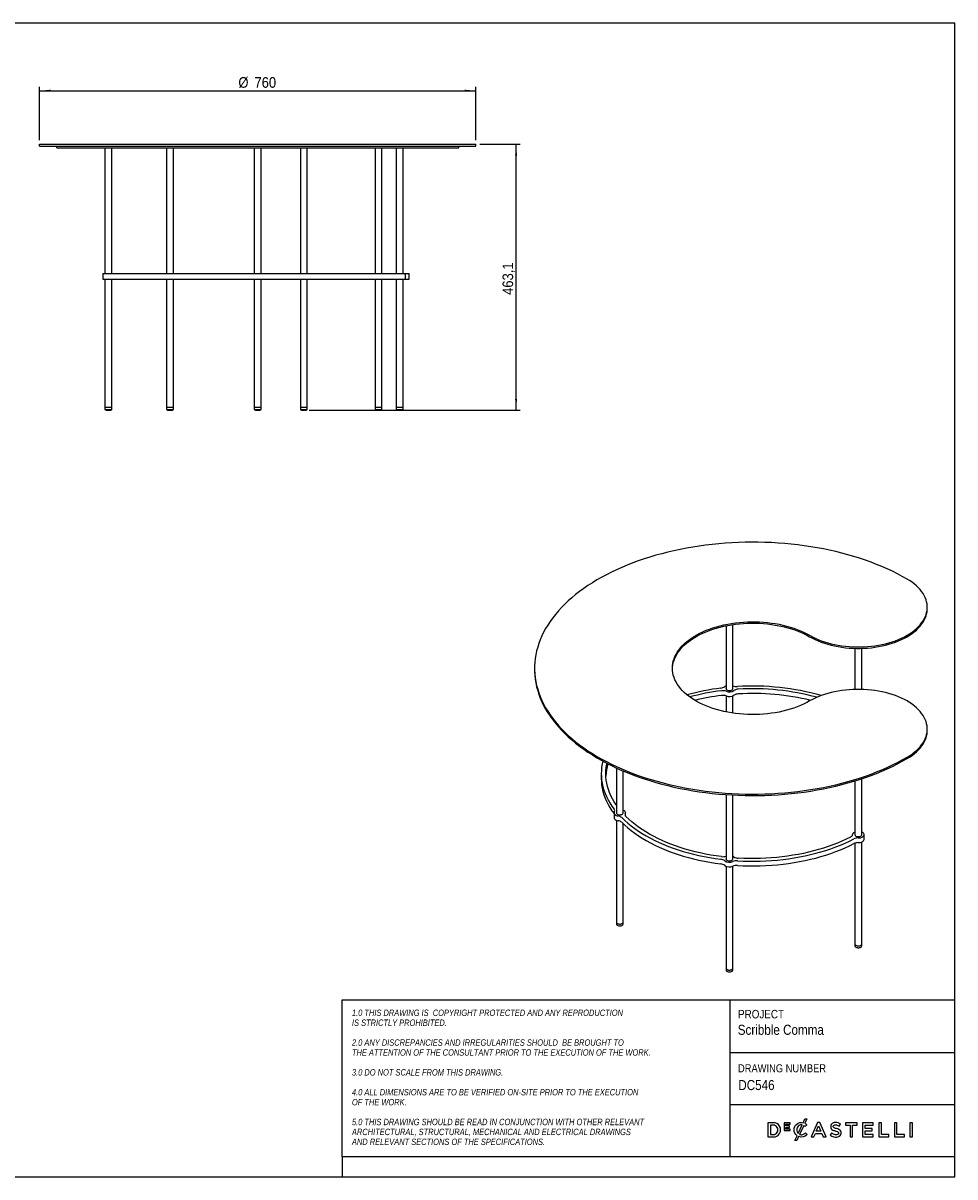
# Model space of a CAD drawing. Header units: millimetres. Extents: x 35 to 2905, y 35 to 2044.
# Tile 2 of 2: x 1282 to 2905, y 35 to 2044. Entities that reach past the tile are written whole.
import ezdxf

# ---------------------------------------------------------------- set-up
doc = ezdxf.new("R2010")
doc.units = ezdxf.units.MM
doc.header["$LTSCALE"] = 7
doc.linetypes.add('SLD-Solido', pattern=[0])
for name, color, linetype in [('NOTE', 3, 'SLD-Solido'), ('QUOTE', 1, 'SLD-Solido'), ('SCHIZZI', 9, 'Continuous')]:
    doc.layers.add(name, color=color, linetype=linetype)
doc.styles.add('SLDTEXTSTYLE0', font='GOTHIC.TTF', dxfattribs={"width": 0.86735})
doc.styles.add('SLDTEXTSTYLE1', font='GOTHICI.TTF', dxfattribs={"width": 0.86735})
doc.styles.add('SLDTEXTSTYLE3', font='GOTHIC.TTF', dxfattribs={"width": 0.913})
doc.dimstyles.new('SLDDIMSTYLE1', dxfattribs={"dimtxt": 18.520833, "dimasz": 19.6, "dimexe": 0, "dimexo": 0.0625, "dimgap": 4.630208, "dimtad": 1, "dimdec": 1, "dimrnd": 1e-09, "dimzin": 12, "dimdsep": 46, "dimtxsty": 'SLDTEXTSTYLE3', "dimsah": 1, "dimcen": 0.09, "dimadec": 0, "dimazin": 3, "dimtfac": 1, "dimtdec": 1, "dimtofl": 0, "dimtmove": 0, "dimatfit": 3, "dimfxl": 1, "dimfrac": 2, "dimtolj": 1, "dimtzin": 12, "dimarcsym": 0})

# ---------------------------------------------------------------- blocks, each defined once
blk = doc.blocks.new('_D_7')
at = {"layer": 'QUOTE', "transparency": 16777216}
for p, q in [((2077.6, 1833), (2147.6, 1833)), ((2140.6, 1369.9), (2140.6, 1833)), ((1780, 1369.9), (2147.6, 1369.9))]:
    blk.add_line(p, q, dxfattribs=at)
for points in [[(2140.6, 1833), (2138.9, 1813.4), (2142.4, 1813.4)], [(2140.6, 1369.9), (2142.4, 1389.5), (2138.9, 1389.5)]]:
    blk.add_solid(points, dxfattribs=at)
at = {"layer": 'QUOTE', "transparency": 16777216, "insert": (2117, 1570.7), "char_height": 18.52, "attachment_point": 1, "rotation": 90, "style": 'SLDTEXTSTYLE3'}
blk.add_mtext('463,1', dxfattribs=at)
blk = doc.blocks.new('_D_8')
at = {"layer": 'QUOTE', "transparency": 16777216}
for p, q in [((1310.6, 1840), (1310.6, 1933.2)), ((2070.6, 1840), (2070.6, 1933.2)), ((1310.6, 1926.2), (2070.6, 1926.2))]:
    blk.add_line(p, q, dxfattribs=at)
for points in [[(1310.6, 1926.2), (1330.2, 1924.5), (1330.2, 1928)], [(2070.6, 1926.2), (2051, 1928), (2051, 1924.5)]]:
    blk.add_solid(points, dxfattribs=at)
at = {"layer": 'QUOTE', "transparency": 16777216, "char_height": 18.52, "attachment_point": 1, "style": 'SLDTEXTSTYLE3'}
for s, insert in [('%%c', (1657, 1949.9)), ('760', (1685, 1949.9))]:
    blk.add_mtext(s, dxfattribs=dict(at, insert=insert))

msp = doc.modelspace()

# ---------------------------------------------------------------- linework, layer by layer
for p, q in [((1310.65, 1829.96), (1310.65, 1832.96)), ((1310.65, 1832.96), (2070.65, 1832.96)), ((1310.65, 1829.96), (2070.65, 1829.96)), ((1340.65, 1826.96), (1340.65, 1829.96)), ((2040.65, 1826.96), (2040.65, 1829.96)), ((2070.65, 1829.96), (2070.65, 1832.96)), ((1340.65, 1826.96), (2040.65, 1826.96)), ((1424.65, 1826.96), (1424.65, 1607.96)), ((1436.65, 1607.96), (1436.65, 1826.96)), ((1531.83, 1826.96), (1531.83, 1607.96)), ((1543.83, 1607.96), (1543.83, 1826.96)), ((1684.65, 1826.96), (1684.65, 1607.96)), ((1696.65, 1607.96), (1696.65, 1826.96)), ((1764.99, 1826.96), (1764.99, 1607.96)), ((1776.99, 1607.96), (1776.99, 1826.96)), ((1894.99, 1826.96), (1894.99, 1607.96)), ((1906.99, 1607.96), (1906.99, 1826.96)), ((1931.92, 1826.96), (1931.92, 1607.96)), ((1943.92, 1607.96), (1943.92, 1826.96)), ((1420.65, 1607.96), (1420.65, 1597.96)), ((1420.65, 1607.96), (1423.7, 1607.96)), ((1423.7, 1607.96), (1427.05, 1607.96)), ((1427.05, 1607.96), (1523.97, 1607.96)), ((1523.97, 1607.96), (1527.92, 1607.96)), ((1527.92, 1607.96), (1539.56, 1607.96)), ((1539.56, 1607.96), (1547.44, 1607.96)), ((1547.44, 1607.96), (1758.31, 1607.96)), ((1758.31, 1607.96), (1766.3, 1607.96)), ((1766.3, 1607.96), (1779.98, 1607.96)), ((1779.98, 1607.96), (1785.9, 1607.96)), ((1785.9, 1607.96), (1936.87, 1607.96)), ((1936.87, 1607.96), (1942.31, 1607.96)), ((1942.31, 1607.96), (1947.92, 1607.96)), ((1947.92, 1597.96), (1947.92, 1607.96)), ((1947.92, 1607.96), (1954.65, 1607.96)), ((1954.65, 1597.96), (1954.65, 1607.96)), ((1420.65, 1597.96), (1423.7, 1597.96)), ((1423.7, 1597.96), (1427.05, 1597.96)), ((1424.65, 1597.96), (1424.65, 1374.96)), ((1427.05, 1597.96), (1523.97, 1597.96)), ((1436.65, 1374.96), (1436.65, 1597.96)), ((1523.97, 1597.96), (1527.92, 1597.96)), ((1527.92, 1597.96), (1539.56, 1597.96)), ((1531.83, 1597.96), (1531.83, 1374.96)), ((1539.56, 1597.96), (1547.44, 1597.96)), ((1543.83, 1374.96), (1543.83, 1597.96)), ((1547.44, 1597.96), (1758.31, 1597.96)), ((1684.65, 1597.96), (1684.65, 1374.96)), ((1696.65, 1374.96), (1696.65, 1597.96)), ((1758.31, 1597.96), (1766.3, 1597.96)), ((1764.99, 1597.96), (1764.99, 1374.96)), ((1766.3, 1597.96), (1779.98, 1597.96)), ((1776.99, 1374.96), (1776.99, 1597.96)), ((1779.98, 1597.96), (1785.9, 1597.96)), ((1785.9, 1597.96), (1936.87, 1597.96)), ((1894.99, 1597.96), (1894.99, 1374.96)), ((1906.99, 1374.96), (1906.99, 1597.96)), ((1931.92, 1597.96), (1931.92, 1374.96)), ((1936.87, 1597.96), (1942.31, 1597.96)), ((1942.31, 1597.96), (1947.92, 1597.96)), ((1943.92, 1374.96), (1943.92, 1597.96)), ((1947.92, 1597.96), (1954.65, 1597.96)), ((1424.65, 1374.96), (1424.65, 1370.96)), ((1424.65, 1374.96), (1436.65, 1374.96)), ((1424.65, 1370.96), (1436.65, 1370.96)), ((1426.53, 1370.39), (1434.77, 1370.39)), ((1426.65, 1370.24), (1434.65, 1370.24)), ((1428.53, 1370.05), (1432.77, 1370.05)), ((1428.65, 1369.91), (1432.65, 1369.91)), ((1436.65, 1370.96), (1436.65, 1374.96)), ((1531.83, 1374.96), (1531.83, 1370.96)), ((1531.83, 1374.96), (1543.83, 1374.96)), ((1531.83, 1370.96), (1543.83, 1370.96)), ((1533.7, 1370.39), (1541.95, 1370.39)), ((1533.83, 1370.24), (1541.83, 1370.24)), ((1535.7, 1370.05), (1539.95, 1370.05)), ((1535.83, 1369.91), (1539.83, 1369.91)), ((1543.83, 1370.96), (1543.83, 1374.96)), ((1684.65, 1374.96), (1684.65, 1370.96)), ((1684.65, 1374.96), (1696.65, 1374.96)), ((1684.65, 1370.96), (1696.65, 1370.96)), ((1686.53, 1370.39), (1694.77, 1370.39)), ((1686.65, 1370.24), (1694.65, 1370.24)), ((1688.53, 1370.05), (1692.77, 1370.05)), ((1688.65, 1369.91), (1692.65, 1369.91)), ((1696.65, 1370.96), (1696.65, 1374.96)), ((1764.99, 1374.96), (1764.99, 1370.96)), ((1764.99, 1374.96), (1776.99, 1374.96)), ((1764.99, 1370.96), (1776.99, 1370.96)), ((1766.87, 1370.39), (1775.12, 1370.39)), ((1766.99, 1370.24), (1774.99, 1370.24)), ((1768.87, 1370.05), (1773.12, 1370.05)), ((1768.99, 1369.91), (1772.99, 1369.91)), ((1776.99, 1370.96), (1776.99, 1374.96)), ((1894.99, 1374.96), (1894.99, 1370.96)), ((1894.99, 1374.96), (1906.99, 1374.96)), ((1894.99, 1370.96), (1906.99, 1370.96)), ((1896.87, 1370.39), (1905.12, 1370.39)), ((1896.99, 1370.24), (1904.99, 1370.24)), ((1898.87, 1370.05), (1903.12, 1370.05)), ((1898.99, 1369.91), (1902.99, 1369.91)), ((1906.99, 1370.96), (1906.99, 1374.96)), ((1931.92, 1374.96), (1931.92, 1370.96)), ((1931.92, 1374.96), (1943.92, 1374.96)), ((1931.92, 1374.96), (1935.18, 1374.96)), ((1931.92, 1370.96), (1935.18, 1370.96)), ((1933.8, 1370.39), (1936.04, 1370.39)), ((1933.92, 1370.24), (1941.92, 1370.24)), ((1935.18, 1374.96), (1943.92, 1374.96)), ((1935.18, 1370.96), (1943.92, 1370.96)), ((1935.8, 1370.05), (1936.95, 1370.05)), ((1935.92, 1369.91), (1939.92, 1369.91)), ((1936.04, 1370.39), (1942.05, 1370.39)), ((1936.95, 1370.05), (1940.05, 1370.05)), ((1943.92, 1370.96), (1943.92, 1374.96)), ((2856.79, 1024.51), (2856.79, 1026.96)), ((2506.27, 994.58), (2506.27, 884.72)), ((2518.27, 884.72), (2518.27, 996.68)), ((2730.79, 955.33), (2730.79, 883.88)), ((2742.79, 883.88), (2742.79, 955.33)), ((2172.94, 920.83), (2172.94, 918.38)), ((2506.27, 872.55), (2506.27, 844.63)), ((2518.27, 842.53), (2518.27, 872.57)), ((2856.79, 812.25), (2856.79, 814.7)), ((2315.28, 747.21), (2315.28, 668.33)), ((2288.94, 737.11), (2288.94, 728.94)), ((2327.28, 668.33), (2327.28, 741.88)), ((2730.79, 724.52), (2730.79, 630.34)), ((2742.79, 630.34), (2742.79, 728.35)), ((2506.27, 700.67), (2506.27, 588.23)), ((2518.27, 588.23), (2518.27, 699.93)), ((2311.28, 668.97), (2311.28, 660.8)), ((2331.28, 663.31), (2331.28, 668.97)), ((2315.28, 656.18), (2315.28, 478.71)), ((2327.28, 478.71), (2327.28, 649.85)), ((2746.79, 622.81), (2746.79, 630.98)), ((2730.79, 616.14), (2730.79, 440.72)), ((2742.79, 440.72), (2742.79, 618.19)), ((2506.27, 576.08), (2506.27, 398.61)), ((2518.27, 398.61), (2518.27, 576.08)), ((2315.28, 478.71), (2315.28, 475.45)), ((2327.28, 475.45), (2327.28, 478.71)), ((2730.79, 440.72), (2730.79, 437.45)), ((2742.79, 437.45), (2742.79, 440.72)), ((2506.27, 398.61), (2506.27, 395.34)), ((2518.27, 395.34), (2518.27, 398.61))]:
    msp.add_line(p, q)
at = {"flags": 128}
for points in [[(2821.64, 1075.95), (2813.35, 1080.59), (2804.82, 1085.09), (2796.05, 1089.43), (2787.06, 1093.62), (2777.85, 1097.65), (2768.44, 1101.51), (2758.83, 1105.21), (2749.02, 1108.74), (2739.04, 1112.09), (2728.88, 1115.27), (2718.56, 1118.27), (2708.09, 1121.08), (2697.47, 1123.71), (2686.72, 1126.16), (2675.85, 1128.41), (2664.86, 1130.47), (2653.77, 1132.34), (2642.59, 1134.01), (2631.32, 1135.48), (2619.98, 1136.76), (2608.58, 1137.83), (2597.13, 1138.71), (2585.63, 1139.39), (2574.11, 1139.86), (2562.57, 1140.13), (2551.01, 1140.2), (2539.46, 1140.06), (2527.93, 1139.72), (2516.41, 1139.18), (2504.93, 1138.44), (2493.5, 1137.5), (2482.11, 1136.36), (2470.8, 1135.01), (2459.56, 1133.47), (2448.4, 1131.74), (2437.35, 1129.8), (2426.4, 1127.68), (2415.56, 1125.36), (2404.86, 1122.86), (2394.29, 1120.16), (2383.86, 1117.29), (2373.6, 1114.23), (2363.5, 1110.99), (2353.57, 1107.58), (2343.83, 1104), (2334.28, 1100.24), (2324.93, 1096.32), (2315.8, 1092.24), (2306.88, 1088), (2298.19, 1083.6), (2289.74, 1079.06), (2281.53, 1074.37), (2273.57, 1069.53), (2265.87, 1064.56), (2258.43, 1059.46), (2251.27, 1054.23), (2244.39, 1048.87), (2237.79, 1043.4), (2231.48, 1037.81), (2225.47, 1032.11), (2219.76, 1026.32), (2214.36, 1020.42), (2209.27, 1014.43), (2204.5, 1008.36), (2200.05, 1002.2), (2195.93, 995.97), (2192.14, 989.67), (2188.68, 983.31), (2185.56, 976.89), (2182.78, 970.42), (2180.34, 963.9), (2178.24, 957.34), (2176.49, 950.75), (2175.09, 944.13), (2174.04, 937.49), (2173.34, 930.83), (2172.98, 924.16), (2172.98, 917.5), (2173.34, 910.83), (2174.04, 904.17), (2175.09, 897.53), (2176.49, 890.91), (2178.24, 884.32), (2180.34, 877.76), (2182.78, 871.24), (2185.56, 864.77), (2188.68, 858.35), (2192.14, 851.98), (2195.93, 845.69), (2200.05, 839.45), (2204.5, 833.3), (2209.27, 827.23), (2214.36, 821.24), (2219.76, 815.34), (2225.47, 809.54), (2231.48, 803.85), (2237.79, 798.26), (2244.39, 792.79), (2251.27, 787.43), (2258.43, 782.2), (2265.87, 777.1), (2273.57, 772.13), (2281.53, 767.29), (2289.74, 762.6), (2298.19, 758.05), (2306.88, 753.66), (2315.8, 749.42), (2324.93, 745.34), (2334.28, 741.42), (2343.83, 737.66), (2353.57, 734.08), (2363.5, 730.67), (2373.6, 727.43), (2383.86, 724.37), (2394.29, 721.49), (2404.86, 718.8), (2415.56, 716.3), (2426.4, 713.98), (2437.35, 711.86), (2448.4, 709.92), (2459.56, 708.19), (2470.8, 706.65), (2482.11, 705.3), (2493.5, 704.16), (2504.93, 703.22), (2516.41, 702.48), (2527.93, 701.94), (2539.46, 701.6), (2551.01, 701.46), (2562.57, 701.53), (2574.11, 701.8), (2585.63, 702.27), (2597.13, 702.95), (2608.58, 703.82), (2619.98, 704.9), (2631.32, 706.18), (2642.59, 707.65), (2653.77, 709.32), (2664.86, 711.19), (2675.85, 713.25), (2686.72, 715.5), (2697.47, 717.95), (2708.09, 720.58), (2718.56, 723.39), (2728.88, 726.39), (2739.04, 729.57), (2749.02, 732.92), (2758.83, 736.45), (2768.44, 740.15), (2777.85, 744.01), (2787.06, 748.04), (2796.05, 752.23), (2804.82, 756.57), (2813.35, 761.07), (2821.64, 765.71)], [(2651.94, 977.98), (2656.65, 975.4), (2661.61, 972.97), (2666.78, 970.7), (2672.16, 968.59), (2677.73, 966.66), (2683.47, 964.9), (2689.37, 963.33), (2695.41, 961.94), (2701.57, 960.74), (2707.83, 959.74), (2714.17, 958.93), (2720.59, 958.32), (2727.05, 957.92), (2733.54, 957.71), (2740.04, 957.71), (2746.53, 957.92), (2752.99, 958.32), (2759.4, 958.93), (2765.75, 959.74), (2772.01, 960.74), (2778.17, 961.94), (2784.21, 963.33), (2790.11, 964.9), (2795.85, 966.66), (2801.42, 968.59), (2806.8, 970.7), (2811.97, 972.97), (2816.92, 975.4), (2821.64, 977.98), (2826.11, 980.7), (2830.32, 983.56), (2834.25, 986.55), (2837.9, 989.65), (2841.25, 992.87), (2844.29, 996.18), (2847.02, 999.59), (2849.43, 1003.07), (2851.5, 1006.63), (2853.24, 1010.24), (2854.64, 1013.91), (2855.69, 1017.61), (2856.39, 1021.34), (2856.74, 1025.09), (2856.74, 1028.84), (2856.39, 1032.59), (2855.69, 1036.31), (2854.64, 1040.02), (2853.24, 1043.68), (2851.5, 1047.3), (2849.43, 1050.85), (2847.02, 1054.34), (2844.29, 1057.74), (2841.25, 1061.06), (2837.9, 1064.27), (2834.25, 1067.38), (2830.32, 1070.36), (2826.11, 1073.22), (2821.64, 1075.95)], [(2651.94, 975.53), (2656.65, 972.95), (2661.61, 970.52), (2666.78, 968.25), (2672.16, 966.14), (2677.73, 964.21), (2683.47, 962.45), (2689.37, 960.88), (2695.41, 959.49), (2701.57, 958.29), (2707.83, 957.29), (2714.17, 956.48), (2720.59, 955.87), (2727.05, 955.47), (2733.54, 955.26), (2740.04, 955.26), (2746.53, 955.47), (2752.99, 955.87), (2759.4, 956.48), (2765.75, 957.29), (2772.01, 958.29), (2778.17, 959.49), (2784.21, 960.88), (2790.11, 962.45), (2795.85, 964.21), (2801.42, 966.14), (2806.8, 968.25), (2811.97, 970.52), (2816.92, 972.95), (2821.64, 975.53), (2826.11, 978.25), (2830.32, 981.11), (2834.25, 984.1), (2837.9, 987.2), (2841.25, 990.42), (2844.29, 993.73), (2847.02, 997.14), (2849.43, 1000.62), (2851.5, 1004.18), (2853.24, 1007.79), (2854.64, 1011.46), (2855.69, 1015.16), (2856.39, 1018.89), (2856.74, 1022.64), (2856.79, 1024.51)], [(2651.94, 863.68), (2646.85, 860.89), (2641.53, 858.25), (2635.99, 855.76), (2630.23, 853.44), (2624.29, 851.29), (2618.16, 849.32), (2611.87, 847.52), (2605.43, 845.91), (2598.86, 844.48), (2592.18, 843.25), (2585.4, 842.21), (2578.53, 841.37), (2571.6, 840.73), (2564.62, 840.29), (2557.62, 840.05), (2550.6, 840.02), (2543.59, 840.19), (2536.6, 840.56), (2529.65, 841.14), (2522.77, 841.91), (2515.95, 842.88), (2509.23, 844.05), (2502.62, 845.41), (2496.14, 846.96), (2489.8, 848.7), (2483.62, 850.61), (2477.61, 852.71), (2471.79, 854.97), (2466.18, 857.4), (2460.78, 859.99), (2455.61, 862.73), (2450.69, 865.62), (2446.03, 868.65), (2441.63, 871.81), (2437.52, 875.09), (2433.69, 878.49), (2430.17, 881.99), (2426.95, 885.59), (2424.05, 889.28), (2421.47, 893.05), (2419.23, 896.88), (2417.32, 900.78), (2415.75, 904.73), (2414.52, 908.72), (2413.64, 912.74), (2413.12, 916.78), (2412.94, 920.83), (2413.12, 924.88), (2413.64, 928.92), (2414.52, 932.94), (2415.75, 936.93), (2417.32, 940.88), (2419.23, 944.77), (2421.47, 948.61), (2424.05, 952.38), (2426.95, 956.07), (2430.17, 959.67), (2433.69, 963.17), (2437.52, 966.57), (2441.63, 969.85), (2446.03, 973.01), (2450.69, 976.04), (2455.61, 978.93), (2460.78, 981.67), (2466.18, 984.26), (2471.79, 986.69), (2477.61, 988.95), (2483.62, 991.05), (2489.8, 992.96), (2496.14, 994.7), (2502.62, 996.25), (2509.23, 997.61), (2515.95, 998.78), (2522.77, 999.75), (2529.65, 1000.52), (2536.6, 1001.1), (2543.59, 1001.47), (2550.6, 1001.64), (2557.62, 1001.6), (2564.62, 1001.37), (2571.6, 1000.93), (2578.53, 1000.29), (2585.4, 999.45), (2592.18, 998.41), (2598.86, 997.18), (2605.43, 995.75), (2611.87, 994.14), (2618.16, 992.34), (2624.29, 990.37), (2630.23, 988.22), (2635.99, 985.9), (2641.53, 983.41), (2646.85, 980.77), (2651.94, 977.98)], [(2412.96, 919.6), (2413.12, 922.43), (2413.64, 926.47), (2414.52, 930.49), (2415.75, 934.48), (2417.32, 938.43), (2419.23, 942.33), (2421.47, 946.16), (2424.05, 949.93), (2426.95, 953.62), (2430.17, 957.22), (2433.69, 960.72), (2437.52, 964.12), (2441.63, 967.4), (2446.03, 970.56), (2450.69, 973.59), (2455.61, 976.48), (2460.78, 979.22), (2466.18, 981.81), (2471.79, 984.24), (2477.61, 986.5), (2483.62, 988.6), (2489.8, 990.51), (2496.14, 992.25), (2502.62, 993.8), (2509.23, 995.16), (2515.95, 996.33), (2522.77, 997.3), (2529.65, 998.07), (2536.6, 998.65), (2543.59, 999.02), (2550.6, 999.19), (2557.62, 999.16), (2564.62, 998.92), (2571.6, 998.48), (2578.53, 997.84), (2585.4, 997), (2592.18, 995.96), (2598.86, 994.73), (2605.43, 993.3), (2611.87, 991.69), (2618.16, 989.89), (2624.29, 987.92), (2630.23, 985.77), (2635.99, 983.45), (2641.53, 980.96), (2646.85, 978.32), (2651.94, 975.53)], [(2172.94, 918.38), (2172.98, 915.05), (2173.34, 908.38), (2174.04, 901.72), (2175.09, 895.08), (2176.49, 888.46), (2178.24, 881.87), (2180.34, 875.31), (2182.78, 868.79), (2185.56, 862.32), (2188.68, 855.9), (2192.14, 849.54), (2195.93, 843.24), (2200.05, 837.01), (2204.5, 830.85), (2209.27, 824.78), (2214.36, 818.79), (2219.76, 812.89), (2225.47, 807.1), (2231.48, 801.4), (2237.79, 795.81), (2244.39, 790.34), (2251.27, 784.98), (2258.43, 779.75), (2265.87, 774.65), (2273.57, 769.68), (2281.53, 764.84), (2289.74, 760.15), (2298.19, 755.61), (2306.88, 751.21), (2315.8, 746.97), (2324.93, 742.89), (2334.28, 738.97), (2343.83, 735.21), (2353.57, 731.63), (2363.5, 728.22), (2373.6, 724.98), (2383.86, 721.92), (2394.29, 719.05), (2404.86, 716.35), (2415.56, 713.85), (2426.4, 711.53), (2437.35, 709.41), (2448.4, 707.47), (2459.56, 705.74), (2470.8, 704.2), (2482.11, 702.85), (2493.5, 701.71), (2504.93, 700.77), (2516.41, 700.03), (2527.93, 699.49), (2539.46, 699.15), (2551.01, 699.01), (2562.57, 699.08), (2574.11, 699.35), (2585.63, 699.82), (2597.13, 700.5), (2608.58, 701.38), (2619.98, 702.45), (2631.32, 703.73), (2642.59, 705.2), (2653.77, 706.87), (2664.86, 708.74), (2675.85, 710.8), (2686.72, 713.05), (2697.47, 715.5), (2708.09, 718.13), (2718.56, 720.94), (2728.88, 723.94), (2739.04, 727.12), (2749.02, 730.47), (2758.83, 734), (2768.44, 737.7), (2777.85, 741.56), (2787.06, 745.59), (2796.05, 749.78), (2804.82, 754.12), (2813.35, 758.62), (2821.64, 763.26)], [(2506.27, 889.97), (2505.38, 889.54), (2504.07, 888.67)], [(2507.95, 882.86), (2509.11, 882.34), (2510.45, 881.99), (2511.9, 881.84), (2513.37, 881.89), (2514.77, 882.14), (2516.03, 882.58), (2517.07, 883.18), (2517.83, 883.91), (2518.27, 884.72), (2518.36, 885.57), (2518.27, 885.99)], [(2821.64, 765.71), (2826.11, 768.44), (2830.32, 771.3), (2834.25, 774.28), (2837.9, 777.39), (2841.25, 780.6), (2844.29, 783.92), (2847.02, 787.32), (2849.43, 790.81), (2851.5, 794.36), (2853.24, 797.98), (2854.64, 801.64), (2855.69, 805.34), (2856.39, 809.07), (2856.74, 812.82), (2856.74, 816.57), (2856.39, 820.32), (2855.69, 824.05), (2854.64, 827.75), (2853.24, 831.42), (2851.5, 835.03), (2849.43, 838.59), (2847.02, 842.07), (2844.29, 845.48), (2841.25, 848.79), (2837.9, 852.01), (2834.25, 855.11), (2830.32, 858.1), (2826.11, 860.96), (2821.64, 863.68), (2816.92, 866.26), (2811.97, 868.69), (2806.8, 870.96), (2801.42, 873.07), (2795.85, 875), (2790.11, 876.76), (2784.21, 878.33), (2778.17, 879.72), (2772.01, 880.92), (2765.75, 881.92), (2759.4, 882.73), (2752.99, 883.34), (2746.53, 883.74), (2740.04, 883.95), (2733.54, 883.95), (2727.05, 883.74), (2720.59, 883.34), (2714.17, 882.73), (2707.83, 881.92), (2701.57, 880.92), (2695.41, 879.72), (2689.37, 878.33), (2683.47, 876.76), (2677.73, 875), (2672.16, 873.07), (2666.78, 870.96), (2661.61, 868.69), (2656.65, 866.26), (2651.94, 863.68)], [(2821.64, 763.26), (2826.11, 765.99), (2830.32, 768.85), (2834.25, 771.83), (2837.9, 774.94), (2841.25, 778.15), (2844.29, 781.47), (2847.02, 784.87), (2849.43, 788.36), (2851.5, 791.91), (2853.24, 795.53), (2854.64, 799.19), (2855.69, 802.9), (2856.39, 806.62), (2856.74, 810.37), (2856.79, 812.25)], [(2291.7, 759.07), (2290.64, 754.37), (2289.7, 748.63), (2289.13, 742.87), (2288.94, 737.11), (2289.13, 731.34), (2289.7, 725.58), (2290.64, 719.84), (2291.96, 714.13), (2293.65, 708.44), (2295.72, 702.8), (2298.15, 697.21), (2300.95, 691.67), (2304.1, 686.2), (2307.62, 680.8), (2311.48, 675.48)], [(2315.28, 682.18), (2314.77, 682.92), (2311.42, 688.12), (2308.4, 693.38), (2305.73, 698.71), (2303.41, 704.1), (2301.44, 709.53), (2299.82, 715), (2298.56, 720.5), (2297.66, 726.02), (2297.12, 731.56), (2296.94, 737.11), (2297.12, 742.66), (2297.66, 748.2), (2298.56, 753.72), (2298.88, 755.25)], [(2288.94, 728.94), (2289.13, 723.18), (2289.7, 717.42), (2290.64, 711.68), (2291.96, 705.96), (2293.65, 700.28), (2295.72, 694.64), (2298.15, 689.04), (2300.95, 683.51), (2304.1, 678.03), (2307.62, 672.64), (2311.28, 667.59)], [(2311.82, 670.85), (2311.36, 669.72), (2311.3, 668.56), (2311.64, 667.42), (2312.37, 666.35), (2313.45, 665.37), (2314.85, 664.54), (2316.51, 663.89), (2318.36, 663.45)], [(2316.97, 666.48), (2318.12, 665.95), (2319.46, 665.6), (2320.91, 665.45), (2322.38, 665.5), (2323.78, 665.76), (2325.04, 666.19), (2326.08, 666.79), (2326.84, 667.52), (2327.28, 668.33), (2327.37, 669.18), (2327.28, 669.6)], [(2330.9, 667.4), (2331.24, 668.46), (2331.23, 669.53), (2330.88, 670.59), (2330.19, 671.59), (2329.19, 672.5), (2327.92, 673.28), (2327.28, 673.58)], [(2311.28, 660.8), (2311.3, 660.4), (2311.64, 659.26), (2312.37, 658.18), (2313.45, 657.21), (2314.85, 656.38), (2316.51, 655.73), (2318.36, 655.28)], [(2324.66, 660.56), (2329.84, 655.63), (2335.33, 650.82), (2341.15, 646.13), (2347.26, 641.56), (2353.67, 637.14), (2360.36, 632.86), (2367.33, 628.73), (2374.57, 624.75), (2382.06, 620.94), (2389.8, 617.29), (2397.77, 613.81), (2405.96, 610.51), (2414.36, 607.39), (2422.96, 604.46), (2431.75, 601.71), (2440.71, 599.16), (2449.83, 596.81), (2459.1, 594.66), (2468.5, 592.71), (2478.02, 590.97), (2487.65, 589.44), (2497.38, 588.12)], [(2324.66, 652.4), (2329.84, 647.47), (2335.33, 642.65), (2341.15, 637.96), (2347.26, 633.4), (2353.67, 628.98), (2360.36, 624.69), (2367.33, 620.56), (2374.57, 616.59), (2382.06, 612.77), (2389.8, 609.12), (2397.77, 605.65), (2405.96, 602.34), (2414.36, 599.22), (2422.96, 596.29), (2431.75, 593.55), (2440.71, 591), (2449.83, 588.64), (2459.1, 586.49), (2468.5, 584.55), (2478.02, 582.8), (2487.65, 581.27), (2497.38, 579.95)], [(2498.24, 592.74), (2488.89, 594.02), (2479.64, 595.51), (2470.48, 597.2), (2461.44, 599.08), (2452.53, 601.16), (2443.76, 603.44), (2435.15, 605.9), (2426.7, 608.54), (2418.43, 611.37), (2410.35, 614.37), (2402.47, 617.55), (2394.8, 620.89), (2387.35, 624.4), (2380.14, 628.07), (2373.17, 631.89), (2366.46, 635.86), (2360.01, 639.97), (2353.83, 644.22), (2347.93, 648.6), (2342.32, 653.11), (2337, 657.73), (2331.99, 662.46)], [(2526.03, 585.5), (2535.99, 585.02), (2545.97, 584.76), (2555.95, 584.71), (2565.94, 584.89), (2575.91, 585.28), (2585.84, 585.89), (2595.73, 586.72), (2605.55, 587.76), (2615.3, 589.02), (2624.96, 590.49), (2634.52, 592.16), (2643.96, 594.05), (2653.27, 596.14), (2662.44, 598.43), (2671.45, 600.92), (2680.29, 603.61), (2688.95, 606.49), (2697.41, 609.55), (2705.67, 612.8), (2713.7, 616.22), (2721.51, 619.82), (2729.08, 623.58)], [(2723.12, 626.7), (2715.82, 623.09), (2708.29, 619.64), (2700.54, 616.36), (2692.59, 613.25), (2684.43, 610.31), (2676.1, 607.55), (2667.59, 604.97), (2658.91, 602.58), (2650.09, 600.38), (2641.13, 598.37), (2632.05, 596.56), (2622.85, 594.94), (2613.56, 593.53), (2604.18, 592.31), (2594.73, 591.3), (2585.22, 590.5), (2575.67, 589.91), (2566.08, 589.52), (2556.47, 589.34), (2546.86, 589.36), (2537.26, 589.6), (2527.68, 590.04)], [(2732.47, 628.49), (2733.63, 627.96), (2734.97, 627.61), (2736.42, 627.46), (2737.89, 627.51), (2739.29, 627.76), (2740.55, 628.2), (2741.59, 628.8), (2742.35, 629.53), (2742.79, 630.34), (2742.88, 631.19), (2742.79, 631.61)], [(2736.61, 625.2), (2738.48, 625.29), (2740.29, 625.57), (2741.97, 626.04), (2743.48, 626.68), (2744.75, 627.48), (2745.74, 628.4), (2746.41, 629.41), (2746.75, 630.47), (2746.74, 631.55), (2746.38, 632.61), (2745.68, 633.62), (2744.67, 634.53), (2743.38, 635.32), (2742.79, 635.59)], [(2736.61, 617.04), (2738.48, 617.12), (2740.29, 617.4), (2741.97, 617.87), (2743.48, 618.52), (2744.75, 619.31), (2745.74, 620.23), (2746.41, 621.24), (2746.75, 622.31), (2746.79, 622.81)], [(2526.03, 577.33), (2535.99, 576.85), (2545.97, 576.59), (2555.95, 576.55), (2565.94, 576.72), (2575.91, 577.12), (2585.84, 577.73), (2595.73, 578.55), (2605.55, 579.6), (2615.3, 580.85), (2624.96, 582.32), (2634.52, 584), (2643.96, 585.88), (2653.27, 587.97), (2662.44, 590.27), (2671.45, 592.76), (2680.29, 595.44), (2688.95, 598.32), (2697.41, 601.38), (2705.67, 604.63), (2713.7, 608.06), (2721.51, 611.65), (2729.08, 615.42)], [(2507.95, 586.37), (2509.11, 585.85), (2510.45, 585.5), (2511.9, 585.35), (2513.37, 585.4), (2514.77, 585.65), (2516.03, 586.09), (2517.07, 586.69), (2517.83, 587.42), (2518.27, 588.23), (2518.36, 589.07), (2518.27, 589.5)], [(2520.12, 592.43), (2518.84, 593.21), (2518.27, 593.48)], [(2315.28, 478.71), (2315.46, 477.86), (2316.01, 477.05), (2316.89, 476.35), (2318.05, 475.79), (2319.41, 475.42), (2320.88, 475.26), (2322.39, 475.31), (2323.82, 475.57), (2325.09, 476.04), (2326.12, 476.67), (2326.85, 477.43), (2327.23, 478.27), (2327.28, 478.71)], [(2315.28, 475.45), (2315.46, 474.59), (2316.01, 473.79), (2316.89, 473.08), (2318.05, 472.53), (2319.41, 472.16), (2320.88, 471.99), (2322.39, 472.04), (2323.82, 472.31), (2325.09, 472.77), (2326.12, 473.4), (2326.85, 474.16), (2327.23, 475), (2327.28, 475.45)], [(2317.04, 476.26), (2318.22, 475.73), (2319.6, 475.39), (2321.09, 475.25), (2322.59, 475.33), (2324, 475.63), (2325.25, 476.11), (2326.24, 476.77), (2326.92, 477.54), (2327.25, 478.39), (2327.28, 478.71)], [(2730.79, 440.72), (2730.91, 440.03), (2731.39, 439.21), (2732.21, 438.48), (2733.32, 437.9), (2734.64, 437.49), (2736.1, 437.28), (2737.61, 437.29), (2739.06, 437.52), (2740.37, 437.94), (2741.45, 438.54)], [(2730.79, 437.45), (2730.91, 436.77), (2731.39, 435.94), (2732.21, 435.22), (2733.32, 434.63), (2734.64, 434.22), (2736.1, 434.01), (2737.61, 434.02), (2739.06, 434.25), (2740.37, 434.68), (2741.45, 435.28)], [(2733.71, 437.75), (2735.09, 437.4), (2736.57, 437.26), (2738.07, 437.34), (2739.49, 437.63), (2740.73, 438.11), (2741.73, 438.76), (2742.42, 439.53), (2742.76, 440.38), (2742.79, 440.72)], [(2506.27, 398.61), (2506.35, 398.03), (2506.79, 397.2), (2507.57, 396.45), (2508.64, 395.85), (2509.95, 395.41), (2511.4, 395.18), (2512.9, 395.16), (2514.36, 395.36), (2515.7, 395.76), (2516.81, 396.35)], [(2506.27, 395.34), (2506.35, 394.76), (2506.79, 393.93), (2507.57, 393.19), (2508.64, 392.58), (2509.95, 392.15), (2511.4, 391.91), (2512.9, 391.9), (2514.36, 392.1), (2515.7, 392.5), (2516.81, 393.08)], [(2508.02, 396.16), (2509.21, 395.63), (2510.59, 395.28), (2512.08, 395.15), (2513.58, 395.23), (2514.99, 395.52), (2516.24, 396.01), (2517.23, 396.66), (2517.91, 397.43), (2518.24, 398.28), (2518.27, 398.61)]]:
    msp.add_lwpolyline(points, dxfattribs=at)
for centre, radius, start, end in [((1430.22, 1385.87), 15.91, 249.52051, 256.59394), ((1426.65, 1370.36), 0.125, 166.81895, 270), ((1430.22, 1385.87), 15.91, 259.2335, 263.89518), ((1428.65, 1370.03), 0.125, 174.12019, 270), ((1432.65, 1370.03), 0.125, 270, 5.87981), ((1431.08, 1385.87), 15.91, 276.10482, 280.7665), ((1434.65, 1370.36), 0.125, 270, 13.18105), ((1431.08, 1385.87), 15.91, 283.40606, 290.47949), ((1537.39, 1385.87), 15.91, 249.52051, 256.59394), ((1533.83, 1370.36), 0.125, 166.81895, 270), ((1537.39, 1385.87), 15.91, 259.2335, 263.89518), ((1535.83, 1370.03), 0.125, 174.12019, 270), ((1539.83, 1370.03), 0.125, 270, 5.87981), ((1538.26, 1385.87), 15.91, 276.10482, 280.7665), ((1541.83, 1370.36), 0.125, 270, 13.18105), ((1538.26, 1385.87), 15.91, 283.40606, 290.47949), ((1690.22, 1385.87), 15.91, 249.52051, 256.59394), ((1686.65, 1370.36), 0.125, 166.81895, 270), ((1690.22, 1385.87), 15.91, 259.2335, 263.89518), ((1688.65, 1370.03), 0.125, 174.12019, 270), ((1692.65, 1370.03), 0.125, 270, 5.87981), ((1691.08, 1385.87), 15.91, 276.10482, 280.7665), ((1694.65, 1370.36), 0.125, 270, 13.18105), ((1691.08, 1385.87), 15.91, 283.40606, 290.47949), ((1770.56, 1385.87), 15.91, 249.52051, 256.59394), ((1766.99, 1370.36), 0.125, 166.81895, 270), ((1770.56, 1385.87), 15.91, 259.2335, 263.89518), ((1768.99, 1370.03), 0.125, 174.12019, 270), ((1772.99, 1370.03), 0.125, 270, 5.87981), ((1771.43, 1385.87), 15.91, 276.10482, 280.7665), ((1774.99, 1370.36), 0.125, 270, 13.18105), ((1771.43, 1385.87), 15.91, 283.40606, 290.47949), ((1900.56, 1385.87), 15.91, 249.52051, 256.59394), ((1896.99, 1370.36), 0.125, 166.81895, 270), ((1900.56, 1385.87), 15.91, 259.2335, 263.89518), ((1898.99, 1370.03), 0.125, 174.12019, 270), ((1902.99, 1370.03), 0.125, 270, 5.87981), ((1901.43, 1385.87), 15.91, 276.10482, 280.7665), ((1904.99, 1370.36), 0.125, 270, 13.18105), ((1901.43, 1385.87), 15.91, 283.40606, 290.47949), ((1937.49, 1385.87), 15.91, 249.52051, 256.59394), ((1933.92, 1370.36), 0.125, 166.81895, 270), ((1937.49, 1385.87), 15.91, 259.2335, 263.89518), ((1935.92, 1370.03), 0.125, 174.12019, 270), ((1939.92, 1370.03), 0.125, 270, 5.87981), ((1938.36, 1385.87), 15.91, 276.10482, 280.7665), ((1941.92, 1370.36), 0.125, 270, 13.18105), ((1938.36, 1385.87), 15.91, 283.40606, 290.47949), ((2546.49, 483.28), 405.8, 96.95164, 105.45668), ((2496.17, 899.26), 13.22, 275.23067, 306.71013), ((2508.94, 885.42), 2.74, 167.91544, 248.79677), ((2524.83, 905.91), 17.23, 247.70011, 274.01053), ((2528.08, 869.77), 14.41, 91.59021, 123.51235), ((2553.57, 455.34), 434.25, 74.14774, 93.63642), ((2553.54, 462.8), 422.17, 74.73551, 93.51181), ((2547.33, 487.55), 396.97, 97.10348, 105.20493), ((2547.89, 475.93), 400.48, 97.1216, 103.8414), ((2500.6, 863.8), 17.83, 69.95226, 97.57685), ((2500.6, 855.64), 17.83, 69.95226, 97.57685), ((2512.18, 894.72), 15.18, 248.88551, 301.56293), ((2512.18, 886.55), 15.18, 248.88551, 301.56293), ((2528.08, 861.6), 14.41, 91.59021, 123.51235), ((2553.27, 449.68), 427.09, 76.37909, 93.43539), ((2385.12, 728.67), 88.19, 163.10994, 177.16965), ((2308.44, 672.93), 3.97, 328.36247, 40.00857), ((2317.96, 669.03), 2.74, 167.91483, 248.79681), ((2316.75, 651.62), 11.93, 48.5284, 82.2687), ((2334.67, 665.64), 4.15, 155.02518, 229.93953), ((2316.75, 643.45), 11.93, 48.5284, 82.2687), ((2720.93, 632.24), 5.95, 291.50944, 349.91163), ((2732.47, 630.05), 5.79, 106.91098, 168.56963), ((2736.18, 608.86), 16.35, 88.4978, 115.76018), ((2733.46, 631.04), 2.74, 167.91626, 248.79672), ((2736.18, 600.7), 16.35, 88.4978, 115.76018), ((2496.17, 574.95), 13.22, 53.28986, 84.76933), ((2500.6, 610.57), 17.99, 262.48822, 288.37869), ((2512.37, 597.96), 14.93, 236.22034, 293.33122), ((2508.94, 588.92), 2.74, 167.91547, 248.79677), ((2524.83, 568.31), 17.23, 85.98947, 112.2999), ((2528.08, 604.45), 14.41, 236.48765, 268.40978), ((2496.17, 566.79), 13.22, 53.28986, 84.76933), ((2512.37, 589.79), 14.93, 236.22034, 293.33122), ((2524.83, 560.14), 17.23, 85.98947, 112.2999), ((2318.16, 478.92), 2.89, 184.20658, 247.11356), ((2734.33, 441.28), 3.59, 188.96333, 260.02505), ((2740.06, 440.89), 2.73, 300.63135, 356.39601), ((2740.06, 437.63), 2.73, 300.63135, 356.39601), ((2509.15, 398.82), 2.89, 184.20658, 247.11356), ((2515.46, 398.82), 2.82, 298.71218, 355.76591), ((2515.46, 395.55), 2.82, 298.71218, 355.76591)]:
    msp.add_arc(centre, radius, start, end)
at = {"layer": 'SCHIZZI', "color": 7, "true_color": 0xffffff}
for p, q in [((2512.82, 343.17), (2512.82, 70)), ((2512.82, 251.61), (2904.98, 251.61)), ((2512.82, 160.85), (2904.99, 160.85)), ((2647.24, 125.92), (2647.16, 126)), ((2624.81, 116.97), (2624.81, 117.02)), ((2647.33, 108.7), (2647.42, 108.79)), ((1837.89, 70), (1837.89, 35))]:
    msp.add_line(p, q, dxfattribs=at)
for points in [[(35, 35), (2905, 35), (2904.86, 2044), (35, 2044)], [(2616.95, 121.12), (2616.95, 123.79), (2610.5, 123.79), (2610.5, 126.57), (2617.83, 126.57), (2617.83, 129.25), (2607.51, 129.25), (2607.51, 115.56), (2617.92, 115.56), (2617.92, 118.24), (2610.5, 118.24), (2610.5, 121.12)], [(2665.55, 129.59), (2654.7, 104.76), (2659.36, 104.76), (2661.87, 110.65), (2673.26, 110.65), (2675.73, 104.76), (2680.53, 104.76), (2669.72, 129.52), (2669.69, 129.59)], [(2667.55, 124.03), (2671.58, 114.7), (2663.55, 114.7)], [(2722.29, 125.2), (2722.29, 104.76), (2726.86, 104.76), (2726.86, 125.2), (2734.61, 125.2), (2734.61, 129.42), (2714.55, 129.42), (2714.55, 125.2)], [(2760.9, 115.15), (2760.9, 119.23), (2748.66, 119.23), (2748.66, 125.33), (2762.47, 125.33), (2762.47, 129.42), (2744.13, 129.42), (2744.13, 104.76), (2762.65, 104.76), (2762.65, 108.84), (2748.66, 108.84), (2748.66, 115.15)], [(2772.73, 129.42), (2772.73, 104.76), (2790.1, 104.76), (2790.1, 108.91), (2777.26, 108.91), (2777.26, 129.42)], [(2799.55, 129.42), (2799.55, 104.76), (2816.92, 104.76), (2816.92, 108.91), (2804.08, 108.91), (2804.08, 129.42)], [(2826.61, 104.76), (2831.15, 104.76), (2831.15, 129.42), (2826.61, 129.42)]]:
    msp.add_lwpolyline(points, close=True, dxfattribs=at)
msp.add_lwpolyline([(2905, 70), (1837.89, 70), (1837.89, 343.17), (2904.98, 343.17)], dxfattribs=at)
for points in [[(2579.16, 129.42), (2579.16, 104.76), (2588.39, 104.76, 1.0555946), (2588.39, 129.42)], [(2588.39, 108.91, 1.0217676), (2588.39, 125.26), (2583.7, 125.26), (2583.7, 108.91)], [(2630, 106.61, -0.2366566), (2624.81, 116.97, -0.4912249), (2640.46, 129.45), (2643.43, 135.97), (2646.85, 135.97), (2643.45, 128.51, -0.086931), (2647.24, 125.92), (2644.33, 122.56, 0.0663381), (2641.61, 124.58), (2634.55, 109.09, 0.1655168), (2639.85, 108.82, 0.1312269), (2644.5, 111.75), (2647.42, 108.79, -0.3118527), (2632.76, 105.15), (2629.73, 98.5), (2626.31, 98.5)], [(2638.64, 125.56, 0.3275059), (2630.52, 121.37, 0.3064575), (2631.94, 110.86)], [(2688.93, 124.8, 0.1311188), (2688.75, 120.7, 0.1847876), (2690.73, 117.5, 0.0813504), (2693.52, 116.01, 0.0253736), (2695.65, 115.34, -0.009562), (2696.08, 115.22, 0.0143707), (2696.89, 115.03, -0.0350168), (2699.63, 114.26, -0.0561266), (2701.14, 113.55, -0.1416688), (2702.08, 112.56, -0.1598738), (2702.23, 110.72, -0.1633528), (2701.4, 109.39, -0.144581), (2698.97, 108.45, -0.1006576), (2695.05, 108.85, -0.1170031), (2690.37, 111.62), (2687.63, 108.37, 0.1231981), (2694.07, 104.91, 0.0728853), (2698.62, 104.44, 0.1248), (2703.52, 105.82, 0.1648919), (2706.23, 108.9, 0.1911522), (2706.23, 114.86, 0.1722296), (2702.92, 117.8, 0.058826), (2698.84, 119.18, -0.0294775), (2695.72, 120.08, -0.0881481), (2693.89, 121.02, -0.1640119), (2693.12, 122.27, -0.2055022), (2693.49, 124.39, -0.1823737), (2695.72, 125.66, -0.0938067), (2698.74, 125.57, -0.1104678), (2703.5, 123.23), (2705.94, 126.67, 0.0810841), (2701.55, 129.04, 0.0784937), (2697, 129.72, 0.1100768), (2692.56, 128.77, 0.2034911)]]:
    msp.add_lwpolyline(points, format="xyb", close=True, dxfattribs=at)

# ---------------------------------------------------------------- texts
at = {"layer": 'NOTE', "color": 7, "true_color": 0xffffff, "attachment_point": 1}
for s, insert, char_height, style in [('1.0 THIS DRAWING IS  COPYRIGHT PROTECTED AND ANY REPRODUCTION', (1854.77, 326.42), 11.2, 'SLDTEXTSTYLE1'), ('PROJECT', (2527.18, 325.84), 14.817, 'SLDTEXTSTYLE0'), ('IS STRICTLY PROHIBITED.', (1854.77, 309.13), 11.2, 'SLDTEXTSTYLE1'), ('Scribble Comma', (2526.71, 299.93), 17.5, 'SLDTEXTSTYLE0'), ('2.0 ANY DISCREPANCIES AND IRREGULARITIES SHOULD  BE BROUGHT TO ', (1854.77, 274.56), 11.2, 'SLDTEXTSTYLE1'), ('THE ATTENTION OF THE CONSULTANT PRIOR TO THE EXECUTION OF THE WORK.', (1854.77, 257.27), 11.2, 'SLDTEXTSTYLE1'), ('3.0 DO NOT SCALE FROM THIS DRAWING.', (1854.77, 222.7), 11.2, 'SLDTEXTSTYLE1'), ('DRAWING NUMBER', (2527.18, 231.14), 14, 'SLDTEXTSTYLE0'), (' DC546', (2522.07, 203.7), 17.5, 'SLDTEXTSTYLE0'), ('4.0 ALL DIMENSIONS ARE TO BE VERIFIED ON-SITE PRIOR TO THE EXECUTION ', (1854.77, 188.13), 11.2, 'SLDTEXTSTYLE1'), ('OF THE WORK.', (1854.77, 170.84), 11.2, 'SLDTEXTSTYLE1'), ('5.0 THIS DRAWING SHOULD BE READ IN CONJUNCTION WITH OTHER RELEVANT ', (1854.77, 136.27), 11.2, 'SLDTEXTSTYLE1'), ('ARCHITECTURAL, STRUCTURAL, MECHANICAL AND ELECTRICAL DRAWINGS ', (1854.77, 118.98), 11.2, 'SLDTEXTSTYLE1'), ('AND RELEVANT SECTIONS OF THE SPECIFICATIONS.', (1854.77, 101.7), 11.2, 'SLDTEXTSTYLE1')]:
    msp.add_mtext(s, dxfattribs=dict(at, insert=insert, char_height=char_height, style=style))

# ---------------------------------------------------------------- dimensions: what is measured, and where the dimension line sits
at = {"layer": 'QUOTE'}
dim = msp.add_linear_dim(base=(2070.65, 1926.23), p1=(1310.65, 1832.96), p2=(2070.65, 1832.96), text='%%c<>', dimstyle='SLDDIMSTYLE1', dxfattribs=at)
dim.commit()
dim.dimension.update_dxf_attribs({"geometry": '_D_8', "text_midpoint": (1691.53, 1926.23), "dimtype": 160})
dim = msp.add_linear_dim(base=(2140.6497, 1832.9631), p1=(1772.9941, 1369.9097), p2=(2070.6497, 1832.9631), angle=90, dimstyle='SLDDIMSTYLE1', dxfattribs=at)
dim.commit()
dim.dimension.update_dxf_attribs({"geometry": '_D_7', "text_midpoint": (2140.6497, 1601.4364), "dimtype": 160})

doc.saveas('drawing.dxf')
